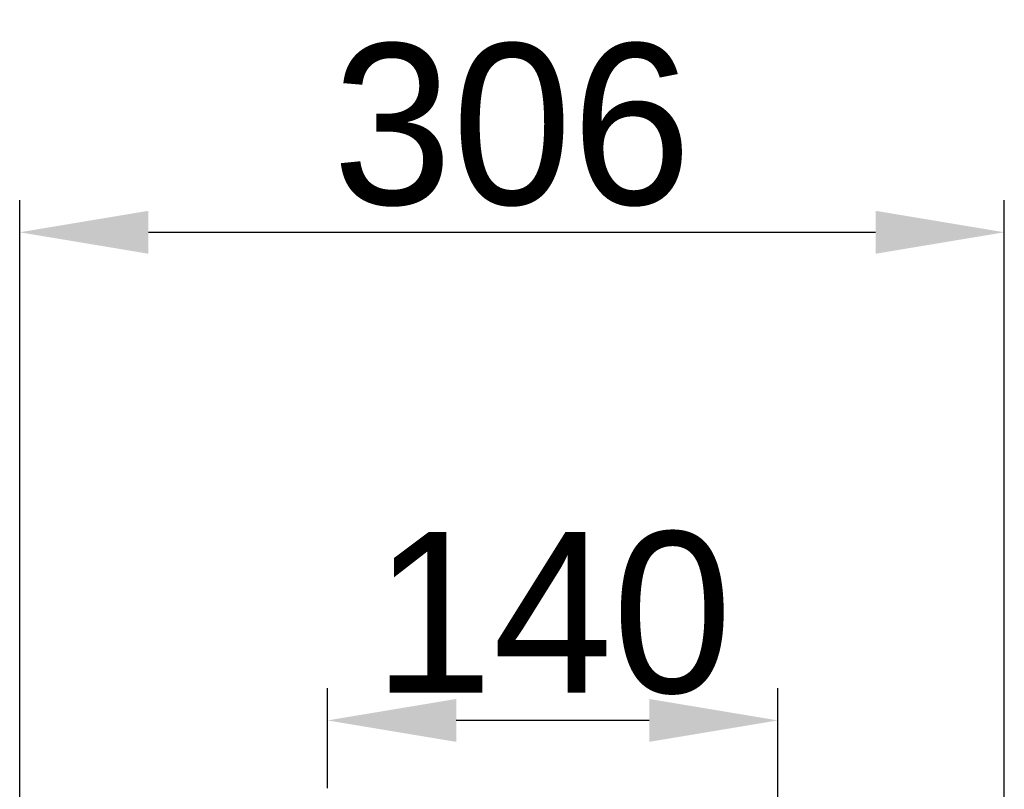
# Model space of a CAD drawing. Header units: millimetres. Extents: x -27 to 8086, y 0 to 7529.
# Tile 21 of 51: x 1440 to 1746, y 5894 to 6134. Entities that reach past the tile are written whole.
import ezdxf

# ---------------------------------------------------------------- set-up
doc = ezdxf.new("R2010")
doc.units = ezdxf.units.MM
doc.header["$LTSCALE"] = 10
doc.header["$PDSIZE"] = -1
doc.linetypes.add('CENTER', pattern=[10.16, 6.35, -1.27, 1.27, -1.27])
doc.layers.add('中心线层', color=1, linetype='CENTER')
doc.dimstyles.new('ISO-25', dxfattribs={"dimtxt": 50, "dimasz": 40, "dimexe": 10, "dimexo": 10, "dimgap": 8, "dimtad": 1, "dimdec": 1, "dimtxsty": 'Standard', "dimcen": 2.5, "dimclrd": 1, "dimclre": 1, "dimclrt": 3, "dimadec": 0, "dimazin": 0, "dimtfac": 1, "dimtdec": 1, "dimtmove": 0, "dimatfit": 3, "dimfxl": 1, "dimarcsym": 0})

# ---------------------------------------------------------------- blocks, each defined once
blk = doc.blocks.new('*D174')
at = {"layer": 'Defpoints', "color": 0, "linetype": 'ByBlock', "transparency": 16777216}
for p in [(1535.85, 5915.89), (1535.85, 5884.78), (1675.85, 4680.78)]:
    blk.add_point(p, dxfattribs=at)
at = {"layer": '中心线层', "color": 1, "linetype": 'ByBlock', "lineweight": -2, "transparency": 16777216}
for p, q in [((1535.85, 5894.78), (1535.85, 5925.89)), ((1675.85, 4690.78), (1675.85, 5925.89)), ((1635.85, 5915.89), (1575.85, 5915.89))]:
    blk.add_line(p, q, dxfattribs=at)
at = {"layer": '中心线层', "color": 1, "linetype": 'ByBlock', "transparency": 16777216}
for points in [[(1575.85, 5922.56), (1575.85, 5909.22), (1535.85, 5915.89)], [(1635.85, 5922.56), (1635.85, 5909.22), (1675.85, 5915.89)]]:
    blk.add_solid(points, dxfattribs=at)
at = {"layer": '中心线层', "color": 3, "linetype": 'ByBlock', "transparency": 16777216, "insert": (1605.85, 5949.17), "char_height": 50, "attachment_point": 5}
blk.add_mtext('140', dxfattribs=at)
blk = doc.blocks.new('*D177')
at = {"layer": 'Defpoints', "color": 0, "linetype": 'ByBlock', "transparency": 16777216}
for p in [(1746.27, 6067.67), (1440.13, 4955.23), (1746.27, 4927.57)]:
    blk.add_point(p, dxfattribs=at)
at = {"layer": '中心线层', "color": 1, "linetype": 'ByBlock', "lineweight": -2, "transparency": 16777216}
for p, q in [((1440.13, 4965.23), (1440.13, 6077.67)), ((1746.27, 4937.57), (1746.27, 6077.67)), ((1480.13, 6067.67), (1706.27, 6067.67))]:
    blk.add_line(p, q, dxfattribs=at)
at = {"layer": '中心线层', "color": 1, "linetype": 'ByBlock', "transparency": 16777216}
for points in [[(1480.13, 6074.34), (1480.13, 6061), (1440.13, 6067.67)], [(1706.27, 6074.34), (1706.27, 6061), (1746.27, 6067.67)]]:
    blk.add_solid(points, dxfattribs=at)
at = {"layer": '中心线层', "color": 3, "linetype": 'ByBlock', "transparency": 16777216, "insert": (1593.2, 6100.95), "char_height": 50, "attachment_point": 5}
blk.add_mtext('306', dxfattribs=at)

msp = doc.modelspace()

# ---------------------------------------------------------------- dimensions: what is measured, and where the dimension line sits
at = {"layer": '中心线层', "color": 4, "linetype": 'ByBlock'}
dim = msp.add_linear_dim(base=(1746.27, 6067.67), p1=(1440.13, 4955.23), p2=(1746.27, 4927.57), dimstyle='ISO-25', override={"dimdec": 0}, dxfattribs=at)
dim.commit()
dim.dimension.update_dxf_attribs({"geometry": '*D177', "text_midpoint": (1593.2, 6100.95)})
dim = msp.add_linear_dim(base=(1535.85, 5915.89), p1=(1675.85, 4680.78), p2=(1535.85, 5884.78), dimstyle='ISO-25', dxfattribs=at)
dim.commit()
dim.dimension.update_dxf_attribs({"geometry": '*D174', "text_midpoint": (1605.85, 5949.17)})

doc.saveas('drawing.dxf')
